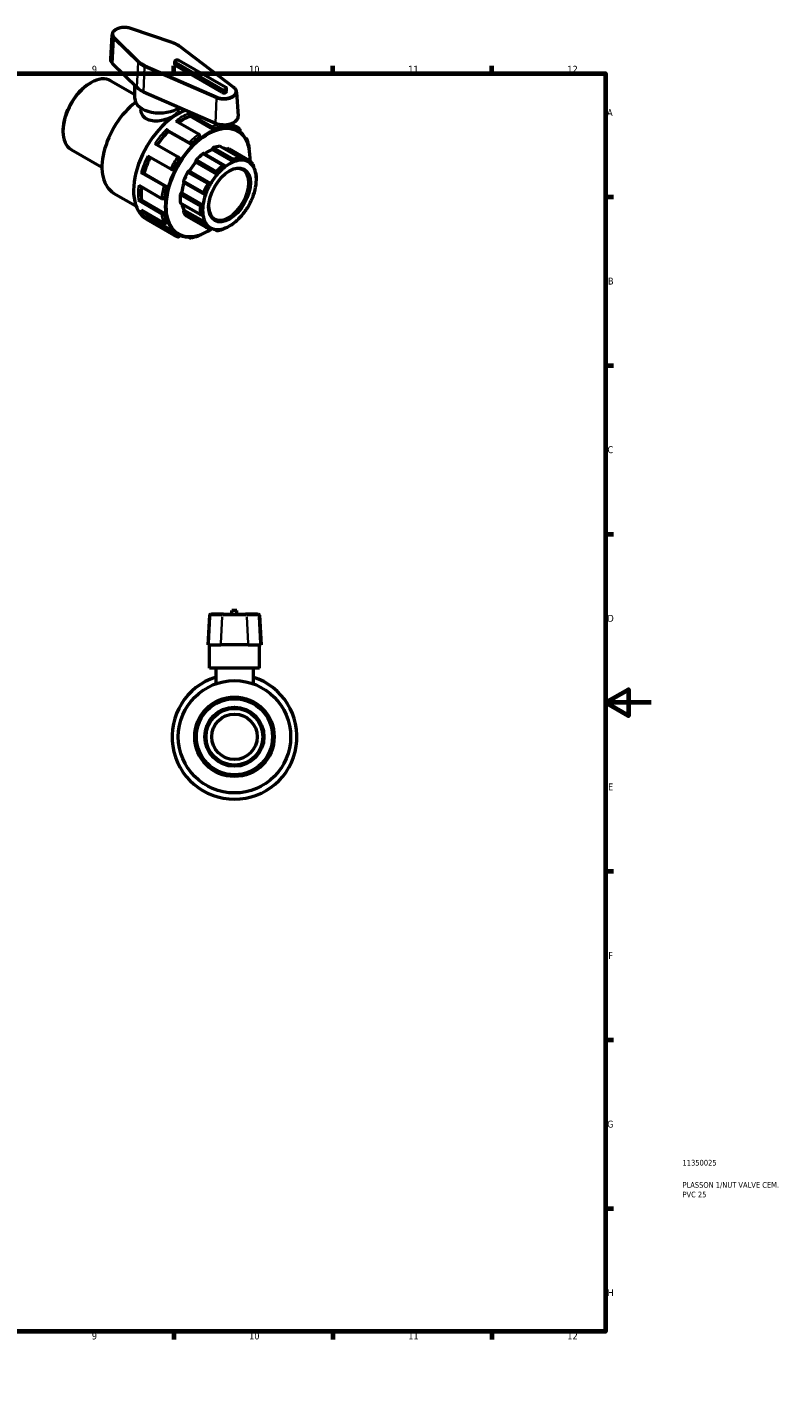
# Model space of a CAD drawing. Header units: millimetres. Extents: x 0 to 900, y -252 to 607.
# Tile 4 of 4: x 566 to 900, y 0 to 595. Entities that reach past the tile are written whole.
import ezdxf

# ---------------------------------------------------------------- set-up
doc = ezdxf.new("R2010")
doc.units = ezdxf.units.MM
for name, color, linetype, lineweight in [('Border (ANSI)', 7, 'Continuous', 70), ('Title (ISO)', 7, 'Continuous', 50), ('Visible (ANSI)', 7, 'Continuous', 50), ('Visible Narrow (ANSI)', 7, 'Continuous', 35)]:
    doc.layers.add(name, color=color, linetype=linetype, lineweight=lineweight)
doc.styles.add('Note Text (ANSI)', font='tahoma.ttf')
doc.styles.add('Note Text (ISO)', font='tahoma.ttf')

# ---------------------------------------------------------------- blocks, each defined once
blk = doc.blocks.new('Borders Default Border')
at = {"layer": 'Border (ANSI)'}
for p, q in [((70.08, 574), (70.08, 577.45)), ((140.17, 574), (140.17, 577.45)), ((210.25, 574), (210.25, 577.45)), ((280.33, 574), (280.33, 577.45)), ((350.42, 574), (350.42, 577.45)), ((490.58, 574), (490.58, 577.45)), ((560.67, 574), (560.67, 577.45)), ((630.75, 574), (630.75, 577.45)), ((700.83, 574), (700.83, 577.45)), ((770.92, 574), (770.92, 577.45)), ((20, 519.75), (16.55, 519.75)), ((821, 519.75), (824.45, 519.75)), ((20, 445.5), (16.55, 445.5)), ((821, 445.5), (824.45, 445.5)), ((20, 371.25), (16.55, 371.25)), ((821, 371.25), (824.45, 371.25)), ((20, 222.75), (16.55, 222.75)), ((821, 222.75), (824.45, 222.75)), ((20, 148.5), (16.55, 148.5)), ((821, 148.5), (824.45, 148.5)), ((20, 74.25), (16.55, 74.25)), ((821, 74.25), (824.45, 74.25)), ((70.08, 20), (70.08, 16.55)), ((140.17, 20), (140.17, 16.55)), ((210.25, 20), (210.25, 16.55)), ((280.33, 20), (280.33, 16.55)), ((350.42, 20), (350.42, 16.55)), ((490.58, 20), (490.58, 16.55)), ((560.67, 20), (560.67, 16.55)), ((630.75, 20), (630.75, 16.55)), ((700.83, 20), (700.83, 16.55)), ((770.92, 20), (770.92, 16.55))]:
    blk.add_line(p, q, dxfattribs=at)
at = {"layer": 'Border (ANSI)', "flags": 128}
for points in [[(420.5, 594), (420.5, 574), (414.73, 584), (426.27, 584), (420.5, 574)], [(20, 20), (20, 574), (821, 574), (821, 20), (20, 20)], [(0, 297), (20, 297), (10, 302.77), (10, 291.23), (20, 297)], [(841, 297), (821, 297), (831, 302.77), (831, 291.23), (821, 297)], [(420.5, 0), (420.5, 20), (414.73, 10), (426.27, 10), (420.5, 20)]]:
    blk.add_lwpolyline(points, dxfattribs=at)
at = {"layer": 'Border (ANSI)', "attachment_point": 7, "style": 'Note Text (ANSI)'}
for s, insert, char_height in [('1', (34.35, 574.4), 3.05), ('2', (104.2, 574.4), 3.05), ('3', (174.26, 574.34), 3.05), ('4', (244.23, 574.4), 3.05), ('5', (314.48, 574.34), 3.05), ('6', (384.49, 574.34), 3.05), ('7', (454.6, 574.4), 3.05), ('8', (524.63, 574.33), 3.05), ('9', (594.7, 574.34), 3.05), ('10', (663.96, 574.34), 3.048), ('11', (734.04, 574.4), 3.048), ('12', (804.13, 574.4), 3.048), ('A', (16.78, 555.35), 3.05), ('A', (821.63, 555.35), 3.05), ('B', (17.15, 481.1), 3.05), ('B', (821.99, 481.1), 3.05), ('C', (16.95, 406.8), 3.05), ('C', (821.8, 406.8), 3.05), ('D', (16.96, 332.6), 3.05), ('D', (821.81, 332.6), 3.05), ('E', (17.21, 258.35), 3.05), ('E', (822.05, 258.35), 3.05), ('F', (17.29, 184.1), 3.05), ('F', (822.14, 184.1), 3.05), ('G', (16.81, 109.79), 3.05), ('G', (821.66, 109.79), 3.05), ('H', (16.97, 35.6), 3.05), ('H', (821.81, 35.6), 3.05), ('1', (34.35, 16.55), 3.05), ('2', (104.2, 16.55), 3.05), ('3', (174.26, 16.49), 3.05), ('4', (244.23, 16.55), 3.05), ('5', (314.48, 16.49), 3.05), ('6', (384.49, 16.49), 3.05), ('7', (454.6, 16.55), 3.05), ('8', (524.63, 16.48), 3.05), ('9', (594.7, 16.49), 3.05), ('10', (663.96, 16.49), 3.048), ('11', (734.04, 16.55), 3.048), ('12', (804.13, 16.55), 3.048)]:
    blk.add_mtext(s, dxfattribs=dict(at, insert=insert, char_height=char_height))
blk = doc.blocks.new('Title Blocks ISO')
at = {"layer": 'Title (ISO)', "color": 232, "true_color": 0xca0064, "style": 'Note Text (ISO)'}
for tag, p in [('PART_NUMBER_001', (33.84, 73.13)), ('DESCRIPTION_001', (33.84, 63.34)), ('DESCRIPTION_002', (33.84, 59.12))]:
    blk.add_attdef(tag, p, '', height=2.5, dxfattribs=at)

msp = doc.modelspace()

# ---------------------------------------------------------------- linework, layer by layer
at = {"layer": 'Visible (ANSI)'}
for p, q in [((603.574, 591.102), (602.892, 580.467)), ((630.076, 587.744), (611.803, 593.932)), ((657.246, 567.862), (633.277, 586.101)), ((603.744, 578.523), (614.488, 568.001)), ((631.188, 578.016), (631.188, 579.341)), ((631.51, 578.893), (652.158, 567.003)), ((652.158, 565.678), (631.51, 577.568)), ((653.713, 567.898), (633.066, 579.789)), ((603.085, 570.88), (613.581, 564.836)), ((593.776, 569.688), (594.304, 569.994)), ((613.581, 563.038), (613.581, 568.89)), ((617.516, 566.042), (649.19, 552.239)), ((654.036, 566.126), (654.036, 567.45)), ((658.457, 565.856), (659.139, 555.221)), ((616.331, 558.848), (616.331, 557.971)), ((641.71, 547.312), (631.634, 553.114)), ((632.831, 558.848), (632.831, 557.971)), ((637.468, 556.473), (647.544, 550.671)), ((637.998, 555.548), (637.998, 555.258)), ((648.074, 549.456), (637.998, 555.258)), ((581.977, 549.2), (581.977, 548.589)), ((627.464, 549.421), (637.54, 543.618)), ((628.263, 548.733), (628.388, 548.554)), ((638.464, 542.752), (628.388, 548.554)), ((648.074, 549.745), (648.074, 549.456)), ((651.851, 550.46), (651.976, 550.783)), ((656.903, 549.997), (654.148, 551.583)), ((655.749, 551.903), (656.766, 551.317)), ((655.964, 551.969), (658.35, 550.594)), ((657.028, 550.32), (656.903, 549.997)), ((658.332, 549.335), (658.756, 549.091)), ((659.717, 548.455), (659.884, 548.663)), ((632.488, 537.337), (622.412, 543.139)), ((638.339, 542.93), (638.464, 542.752)), ((642.241, 546.096), (642.241, 546.386)), ((660.192, 536.824), (651.287, 541.952)), ((662.2, 545.693), (662.735, 545.384)), ((585.619, 540.549), (599.16, 532.751)), ((619.36, 537.852), (629.436, 532.05)), ((633.412, 536.47), (633.287, 536.649)), ((653.12, 533.536), (644.019, 538.776)), ((657.108, 535.153), (647.703, 540.568)), ((663.654, 535.135), (654.249, 540.551)), ((654.993, 540.973), (663.867, 535.863)), ((626.519, 524.529), (616.443, 530.331)), ((617.655, 529.963), (617.438, 529.983)), ((627.731, 524.161), (617.655, 529.963)), ((630.431, 531.702), (630.648, 531.682)), ((647.026, 525.56), (637.621, 530.975)), ((649.886, 529.609), (640.482, 535.025)), ((666.958, 529.946), (667.053, 529.892)), ((615.325, 524.867), (625.402, 519.064)), ((627.731, 524.161), (627.514, 524.181)), ((635.217, 526.073), (644.467, 520.747)), ((667.184, 527.415), (667.184, 528.025)), ((604.31, 521.42), (614.144, 515.757)), ((625.402, 512.32), (615.325, 518.122)), ((616.643, 518.27), (616.392, 518.126)), ((626.719, 512.467), (616.643, 518.27)), ((626.469, 519.068), (626.719, 519.212)), ((643.655, 516.106), (634.251, 521.522)), ((616.443, 513.944), (626.519, 508.142)), ((626.719, 512.467), (626.469, 512.323)), ((633.801, 516.955), (642.785, 511.781)), ((644.748, 508.366), (635.343, 513.782)), ((618.777, 509.915), (630.904, 502.932)), ((629.436, 503.98), (619.36, 509.783)), ((620.571, 510.325), (620.355, 510.055)), ((630.648, 504.522), (620.571, 510.325)), ((627.514, 508.414), (627.731, 508.684)), ((636.878, 511.046), (645.752, 505.936)), ((649.488, 504.939), (648.597, 505.453)), ((630.648, 504.522), (630.431, 504.253)), ((631.983, 503.58), (632.407, 503.336)), ((633.287, 502.595), (633.385, 502.848)), ((637.54, 501.746), (636.985, 502.066)), ((646.492, 335.484), (645.809, 322.457)), ((646.991, 335.957), (647.328, 335.957)), ((652.652, 335.957), (647.328, 335.957)), ((652.652, 335.957), (662.381, 335.957)), ((658.616, 337.577), (656.416, 337.577)), ((656.416, 335.957), (656.416, 337.577)), ((658.616, 335.957), (658.616, 337.577)), ((667.705, 335.957), (662.381, 335.957)), ((667.705, 335.957), (668.042, 335.957)), ((668.541, 335.484), (669.224, 322.457)), ((646.184, 322.457), (645.809, 322.457)), ((646.184, 322.457), (651.508, 322.457)), ((646.516, 312.207), (646.516, 322.457)), ((663.525, 322.457), (651.508, 322.457)), ((663.525, 322.457), (668.849, 322.457)), ((668.516, 312.207), (668.516, 322.457)), ((669.224, 322.457), (668.849, 322.457)), ((668.516, 312.207), (646.516, 312.207)), ((649.266, 312.207), (649.266, 305.292)), ((665.766, 312.207), (665.766, 305.292))]:
    msp.add_line(p, q, dxfattribs=at)
for radius in [24.75, 17.5, 16.75, 13, 12.5, 10]:
    msp.add_circle((657.516, 281.957), radius, dxfattribs=at)
for centre, radius, start, end in [((646.991, 335.457), 0.5, 90, 177), ((668.042, 335.457), 0.5, 3, 90), ((657.516, 281.957), 27.5, 107.457603, 72.542397)]:
    msp.add_arc(centre, radius, start, end, dxfattribs=at)
for centre, major_axis, ratio, start_param, end_param in [((609.095, 580.335), (-6.208, 0), 0.5758617, 6.2462621, 6.814724), ((632.288, 579.341), (-1.1, 0), 0.5758617, 3.9269908, 7.0685835), ((632.288, 578.016), (-1.1, 0), 0.5758617, 0, 0.7853982), ((594.352, 555.715), (-8.733, -15.165), 0.5780931, 3.1415927, 6.2831853), ((593.821, 556.02), (-8.359, -14.515), 0.5780931, 3.9289245, 5.4958534), ((624.581, 571.418), (11.708, 0), 0.5758617, 3.6731314, 4.0645816), ((652.936, 567.45), (1.1, 0), 0.5758617, 3.9269908, 7.0685835), ((652.936, 566.126), (1.1, 0), 0.5758617, 3.9269908, 6.2831853), ((616.661, 542.868), (-12.351, -21.448), 0.5780931, 4.0782973, 6.2831853), ((624.581, 563.038), (-11, 0), 0.5758617, 0, 2.4843557), ((632.5, 533.746), (-13.723, -23.831), 0.5780931, 3.7369059, 6.2831853), ((635.081, 532.26), (-13.174, -22.878), 0.5780931, 3.7681642, 4.0444474), ((652.936, 555.089), (6.208, 0), 0.5758617, 4.0645816, 6.3201086), ((635.081, 532.26), (-13.174, -22.878), 0.5780931, 4.291763, 4.5944874), ((645.157, 526.458), (-13.174, -22.878), 0.5780931, 3.5583512, 3.7681642), ((645.157, 526.458), (13.174, 22.878), 0.5780931, 0, 0.1029728), ((645.157, 526.458), (-13.174, -22.878), 0.5780931, 4.08195, 4.291763), ((648.225, 540.764), (0.374, 0.65), 0.5780931, 0.5888711, 2.1820573), ((645.935, 526.01), (8.733, 15.165), 0.5780931, 0.3497393, 0.5888711), ((650.913, 541.302), (0.374, 0.65), 0.5780931, 0, 0.3497393), ((645.935, 526.01), (8.359, 14.515), 0.5780931, 0.0053324, 0.1777829), ((654.618, 540.323), (0.374, 0.65), 0.5780931, 0, 1.5537388), ((635.081, 532.26), (-13.174, -22.878), 0.5780931, 4.8262598, 5.1291475), ((645.157, 526.458), (-13.174, -22.878), 0.5780931, 4.6055488, 4.8153618), ((640.958, 535.569), (-0.374, -0.65), 0.5780931, 4.3587823, 5.9519685), ((645.935, 526.01), (-8.733, -15.165), 0.5780931, 4.1196505, 4.3587823), ((643.645, 538.126), (0.374, 0.65), 0.5780931, 0, 0.9780578), ((645.935, 526.01), (-8.359, -14.515), 0.5780931, 3.7752436, 4.0646178), ((655.34, 520.594), (8.359, 14.515), 0.5780931, 0.6336509, 0.933278), ((655.34, 520.594), (8.359, 14.515), 0.5780931, 0.3049594, 0.6336509), ((654.809, 520.899), (8.733, 15.165), 0.5780931, 0.3497393, 0.5888711), ((655.34, 520.594), (8.359, 14.515), 0.5780931, 0.0053324, 0.3049594), ((655.34, 520.594), (8.359, 14.515), 0.5780931, 5.9598262, 6.2885177), ((654.809, 520.899), (8.733, 15.165), 0.5780931, 6.0046061, 6.2437379), ((645.935, 526.01), (-8.733, -15.165), 0.5780931, 4.747969, 4.9871008), ((637.252, 530.323), (0.374, 0.65), 0.5780931, 0.0131901, 1.6063764), ((645.935, 526.01), (-8.359, -14.515), 0.5780931, 4.4035621, 4.7031891), ((654.986, 520.798), (6.238, 10.832), 0.5780931, 2.3739895, 7.0507885), ((655.34, 520.594), (8.359, 14.515), 0.5780931, 1.2619695, 1.5615965), ((654.809, 520.899), (-8.733, -15.165), 0.5780931, 4.1196505, 4.3587823), ((655.34, 520.594), (8.359, 14.515), 0.5780931, 0.933278, 1.2619695), ((655.34, 520.594), (8.359, 14.515), 0.5780931, 5.6601992, 5.9598262), ((655.34, 520.594), (-8.359, -14.515), 0.5780931, 2.189915, 2.5186065), ((654.809, 520.899), (8.733, 15.165), 0.5780931, 5.4958534, 5.6154193), ((635.081, 532.26), (-13.174, -22.878), 0.5780931, 5.3762057, 5.6527463), ((645.157, 526.458), (-13.174, -22.878), 0.5780931, 5.1291475, 5.3389606), ((645.935, 526.01), (-8.359, -14.515), 0.5780931, 5.0339476, 5.3315077), ((635.591, 526.723), (-0.374, -0.65), 0.5780931, 4.9871008, 6.2831853), ((654.809, 520.899), (-8.733, -15.165), 0.5780931, 4.747969, 4.9871008), ((655.34, 520.594), (8.359, 14.515), 0.5780931, 1.5615965, 1.890288), ((655.34, 520.594), (-8.359, -14.515), 0.5780931, 1.890288, 2.189915), ((645.935, 526.01), (-8.733, -15.165), 0.5780931, 5.3762875, 5.6154193), ((634.176, 520.871), (0.374, 0.65), 0.5780931, 0.6415086, 2.2346949), ((655.34, 520.594), (8.359, 14.515), 0.5780931, 1.890288, 2.189915), ((655.34, 520.594), (-8.359, -14.515), 0.5780931, 1.5615965, 1.890288), ((635.081, 532.26), (-13.174, -22.878), 0.5780931, 5.9771626, 6.1763451), ((645.157, 526.458), (-13.174, -22.878), 0.5780931, 5.6527463, 5.8625593), ((634.176, 517.605), (-0.374, -0.65), 0.5780931, 5.6154193, 6.2831853), ((645.935, 526.01), (-8.359, -14.515), 0.5780931, 5.6914664, 5.9598262), ((635.591, 513.383), (-0.374, -0.65), 0.5780931, 4.4114198, 6.0046061), ((645.935, 526.01), (-8.733, -15.165), 0.5780931, 6.0046061, 6.2437379), ((654.809, 520.899), (-8.733, -15.165), 0.5780931, 5.3762875, 5.6154193), ((655.34, 520.594), (8.359, 14.515), 0.5780931, 2.189915, 2.5186065), ((655.34, 520.594), (-8.359, -14.515), 0.5780931, 5.6601992, 5.9598262), ((655.34, 520.594), (-8.359, -14.515), 0.5780931, 0.933278, 1.2619695), ((655.34, 520.594), (-8.359, -14.515), 0.5780931, 1.2619695, 1.5615965), ((637.252, 511.696), (-0.374, -0.65), 0.5780931, 6.2437379, 6.2831853), ((654.809, 520.899), (-8.733, -15.165), 0.5780931, 6.0046061, 6.2437379), ((655.34, 520.594), (-8.359, -14.515), 0.5780931, 5.9598262, 6.2885177), ((655.34, 520.594), (-8.359, -14.515), 0.5780931, 0.0053324, 0.3049594), ((654.809, 520.899), (-8.733, -15.165), 0.5780931, 0.3497393, 0.5888711), ((655.34, 520.594), (-8.359, -14.515), 0.5780931, 0.3049594, 0.6336509), ((655.34, 520.594), (-8.359, -14.515), 0.5780931, 0.6336509, 0.933278), ((645.157, 526.458), (-13.174, -22.878), 0.5780931, 6.1763451, 6.2831853)]:
    msp.add_ellipse(centre, major_axis=major_axis, ratio=ratio, start_param=start_param, end_param=end_param, dxfattribs=at)
msp.add_ellipse((655.34, 520.594), major_axis=(-6.487, -11.266), ratio=0.5780931, dxfattribs=at)
for points, knots in [([(611.803, 593.932), (611.283, 594.108), (610.718, 594.231), (609.556, 594.365), (608.961, 594.375), (607.794, 594.284), (607.222, 594.182), (606.155, 593.871), (605.659, 593.662), (604.795, 593.148), (604.426, 592.843), (603.88, 592.164), (603.694, 591.794), (603.594, 591.304), (603.58, 591.203), (603.574, 591.102)], [1.8246558, 1.8246558, 1.8246558, 1.8246558, 2.1593368, 2.1593368, 2.4916831, 2.4916831, 2.8238008, 2.8238008, 3.1579652, 3.1579652, 3.4930632, 3.4930632, 3.8094996, 3.8094996, 3.8900676, 3.8900676, 3.8900676, 3.8900676]), ([(633.277, 586.101), (633.1, 586.235), (632.916, 586.365), (632.531, 586.615), (632.331, 586.735), (631.915, 586.965), (631.701, 587.075), (631.258, 587.285), (631.03, 587.384), (630.561, 587.573), (630.321, 587.661), (630.076, 587.744)], [1.4332055, 1.4332055, 1.4332055, 1.4332055, 1.51149555, 1.51149555, 1.5897856, 1.5897856, 1.66807565, 1.66807565, 1.7463657, 1.7463657, 1.82465575, 1.82465575, 1.82465575, 1.82465575]), ([(658.457, 565.856), (658.447, 566.009), (658.421, 566.161), (658.338, 566.459), (658.281, 566.604), (658.14, 566.885), (658.056, 567.021), (657.863, 567.281), (657.754, 567.406), (657.516, 567.643), (657.385, 567.755), (657.246, 567.862)], [0.82232141, 0.82232141, 0.82232141, 0.82232141, 0.94449823, 0.94449823, 1.06667505, 1.06667505, 1.18885186, 1.18885186, 1.31102868, 1.31102868, 1.4332055, 1.4332055, 1.4332055, 1.4332055]), ([(632.831, 557.971), (632.831, 557.523), (632.626, 557.041), (631.788, 556.085), (631.153, 555.607), (629.676, 554.757), (628.743, 554.332), (626.71, 553.634), (625.61, 553.365), (623.551, 553.076), (622.451, 553.038), (620.418, 553.297), (619.486, 553.599), (618.008, 554.45), (617.373, 555.051), (616.535, 556.444), (616.331, 557.234), (616.331, 557.971)], [0.626898, 0.626898, 0.626898, 0.626898, 0.9402016, 0.9402016, 1.2535052, 1.2535052, 1.5668089, 1.5668089, 1.8801125, 1.8801125, 2.1935615, 2.1935615, 2.5070105, 2.5070105, 2.8204595, 2.8204595, 3.1339085, 3.1339085, 3.1339085, 3.1339085]), ([(637.468, 556.473), (637.533, 556.436), (637.61, 556.374), (637.73, 556.246), (637.796, 556.158), (637.888, 555.996), (637.932, 555.895), (637.983, 555.724), (637.998, 555.625), (637.998, 555.548)], [0, 0, 0, 0, 0.02766543, 0.02766543, 0.05549247, 0.05549247, 0.08352185, 0.08352185, 0.11172954, 0.11172954, 0.11172954, 0.11172954]), ([(627.464, 549.421), (627.529, 549.383), (627.614, 549.328), (627.76, 549.223), (627.847, 549.154), (627.986, 549.034), (628.063, 548.962), (628.175, 548.845), (628.229, 548.78), (628.263, 548.733)], [0, 0, 0, 0, 0.02766543, 0.02766543, 0.05549247, 0.05549247, 0.08352185, 0.08352185, 0.11172954, 0.11172954, 0.11172954, 0.11172954]), ([(642.241, 546.386), (642.241, 546.463), (642.225, 546.562), (642.175, 546.733), (642.131, 546.834), (642.038, 546.996), (641.973, 547.084), (641.852, 547.212), (641.775, 547.274), (641.71, 547.312)], [-0.11172954, -0.11172954, -0.11172954, -0.11172954, -0.08352185, -0.08352185, -0.05549247, -0.05549247, -0.02766543, -0.02766543, 0, 0, 0, 0]), ([(647.544, 550.671), (647.609, 550.633), (647.686, 550.571), (647.807, 550.444), (647.872, 550.355), (647.965, 550.194), (648.008, 550.092), (648.059, 549.921), (648.074, 549.822), (648.074, 549.745)], [0, 0, 0, 0, 0.02766543, 0.02766543, 0.05549247, 0.05549247, 0.08352185, 0.08352185, 0.11172954, 0.11172954, 0.11172954, 0.11172954]), ([(651.976, 550.783), (652.009, 550.869), (652.033, 550.979), (652.044, 551.166), (652.033, 551.276), (651.992, 551.43), (651.962, 551.502), (651.928, 551.562)], [-0.11172954, -0.11172954, -0.11172954, -0.11172954, -0.083521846, -0.083521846, -0.055492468, -0.055492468, -0.034038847, -0.034038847, -0.034038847, -0.034038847]), ([(656.766, 551.317), (656.831, 551.28), (656.9, 551.216), (656.996, 551.081), (657.039, 550.987), (657.085, 550.813), (657.096, 550.703), (657.085, 550.516), (657.061, 550.406), (657.028, 550.32)], [0, 0, 0, 0, 0.02766543, 0.02766543, 0.05549247, 0.05549247, 0.08352185, 0.08352185, 0.11172954, 0.11172954, 0.11172954, 0.11172954]), ([(659.896, 549.491), (659.8, 549.574), (659.702, 549.656), (659.504, 549.816), (659.404, 549.894), (659.2, 550.045), (659.097, 550.119), (658.888, 550.262), (658.782, 550.331), (658.568, 550.466), (658.46, 550.531), (658.35, 550.594)], [5.38660758, 5.38660758, 5.38660758, 5.38660758, 5.40923023, 5.40923023, 5.43185289, 5.43185289, 5.45447554, 5.45447554, 5.4770982, 5.4770982, 5.49972085, 5.49972085, 5.49972085, 5.49972085]), ([(664.364, 535.493), (664.46, 537.448), (664.337, 539.299), (663.58, 543.033), (662.839, 544.837), (660.965, 547.465), (659.938, 548.411), (658.756, 549.091)], [4.65451, 4.65451, 4.65451, 4.65451, 4.91925958, 4.91925958, 5.24148288, 5.24148288, 5.49972085, 5.49972085, 5.49972085, 5.49972085]), ([(659.884, 548.663), (659.942, 548.734), (659.994, 548.827), (660.05, 548.988), (660.063, 549.085), (660.051, 549.239), (660.024, 549.324), (659.963, 549.422), (659.931, 549.459), (659.895, 549.49)], [-0.11172954, -0.11172954, -0.11172954, -0.11172954, -0.08352185, -0.08352185, -0.05549247, -0.05549247, -0.02766543, -0.02766543, -0.01124603, -0.01124603, -0.01124603, -0.01124603]), ([(637.54, 543.618), (637.606, 543.581), (637.69, 543.526), (637.836, 543.42), (637.923, 543.351), (638.063, 543.231), (638.139, 543.159), (638.251, 543.042), (638.306, 542.978), (638.339, 542.93)], [0, 0, 0, 0, 0.02766543, 0.02766543, 0.05549247, 0.05549247, 0.08352185, 0.08352185, 0.11172954, 0.11172954, 0.11172954, 0.11172954]), ([(662.735, 545.384), (662.8, 545.347), (662.864, 545.286), (662.941, 545.162), (662.968, 545.077), (662.98, 544.923), (662.967, 544.827), (662.916, 544.68), (662.876, 544.604), (662.83, 544.54)], [0, 0, 0, 0, 0.02766543, 0.02766543, 0.05549247, 0.05549247, 0.08352185, 0.08352185, 0.10690977, 0.10690977, 0.10690977, 0.10690977]), ([(664.068, 540.938), (664.024, 541.244), (663.974, 541.545), (663.861, 542.137), (663.799, 542.429), (663.66, 543.003), (663.585, 543.285), (663.421, 543.838), (663.333, 544.11), (663.144, 544.642), (663.044, 544.903), (662.937, 545.158)], [4.8639301, 4.8639301, 4.8639301, 4.8639301, 4.90811933, 4.90811933, 4.95230857, 4.95230857, 4.9964978, 4.9964978, 5.04068703, 5.04068703, 5.08487627, 5.08487627, 5.08487627, 5.08487627]), ([(633.287, 536.649), (633.254, 536.696), (633.199, 536.761), (633.087, 536.877), (633.011, 536.95), (632.871, 537.07), (632.784, 537.139), (632.638, 537.244), (632.554, 537.299), (632.488, 537.337)], [-0.11172954, -0.11172954, -0.11172954, -0.11172954, -0.08352185, -0.08352185, -0.05549247, -0.05549247, -0.02766543, -0.02766543, 0, 0, 0, 0]), ([(657.108, 535.153), (657.057, 535.264), (657.013, 535.387), (656.956, 535.642), (656.944, 535.773), (656.959, 535.983), (656.982, 536.08), (657.046, 536.194), (657.071, 536.228), (657.131, 536.281), (657.165, 536.302), (657.202, 536.314)], [0.26967106, 0.26967106, 0.26967106, 0.26967106, 0.30611964, 0.30611964, 0.34493214, 0.34493214, 0.37683144, 0.37683144, 0.39278109, 0.39278109, 0.40873074, 0.40873074, 0.40873074, 0.40873074]), ([(660.01, 536.876), (660.044, 536.878), (660.08, 536.872), (660.156, 536.845), (660.194, 536.825), (660.309, 536.746), (660.384, 536.669), (660.523, 536.49), (660.595, 536.371), (660.712, 536.128), (660.759, 536.005), (660.793, 535.89)], [0.1414236, 0.1414236, 0.1414236, 0.1414236, 0.15737325, 0.15737325, 0.1733229, 0.1733229, 0.2052222, 0.2052222, 0.2440347, 0.2440347, 0.28048328, 0.28048328, 0.28048328, 0.28048328]), ([(663.654, 535.135), (663.636, 535.245), (663.626, 535.358), (663.625, 535.571), (663.636, 535.668), (663.677, 535.799), (663.706, 535.848), (663.763, 535.882), (663.785, 535.887), (663.831, 535.881), (663.856, 535.871), (663.881, 535.854)], [0.26967106, 0.26967106, 0.26967106, 0.26967106, 0.30611964, 0.30611964, 0.34493214, 0.34493214, 0.37683144, 0.37683144, 0.39278109, 0.39278109, 0.40873074, 0.40873074, 0.40873074, 0.40873074]), ([(664.036, 540.774), (664.058, 540.815), (664.07, 540.861), (664.07, 540.913), (664.069, 540.926), (664.067, 540.938)], [-0.076527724, -0.076527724, -0.076527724, -0.076527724, -0.055492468, -0.055492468, -0.049258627, -0.049258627, -0.049258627, -0.049258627]), ([(617.438, 529.983), (617.38, 529.989), (617.297, 530.004), (617.14, 530.043), (617.039, 530.073), (616.866, 530.134), (616.762, 530.175), (616.598, 530.248), (616.508, 530.294), (616.443, 530.331)], [0.33525416, 0.33525416, 0.33525416, 0.33525416, 0.36346186, 0.36346186, 0.39149123, 0.39149123, 0.41931827, 0.41931827, 0.4469837, 0.4469837, 0.4469837, 0.4469837]), ([(629.436, 532.05), (629.501, 532.012), (629.591, 531.967), (629.755, 531.893), (629.859, 531.852), (630.032, 531.791), (630.133, 531.761), (630.29, 531.722), (630.373, 531.707), (630.431, 531.702)], [0, 0, 0, 0, 0.02766543, 0.02766543, 0.05549247, 0.05549247, 0.08352185, 0.08352185, 0.11172954, 0.11172954, 0.11172954, 0.11172954]), ([(649.886, 529.609), (649.798, 529.693), (649.713, 529.794), (649.571, 530.022), (649.516, 530.151), (649.465, 530.381), (649.457, 530.496), (649.485, 530.658), (649.501, 530.71), (649.546, 530.805), (649.575, 530.849), (649.609, 530.887)], [0.26967106, 0.26967106, 0.26967106, 0.26967106, 0.30611964, 0.30611964, 0.34493214, 0.34493214, 0.37683144, 0.37683144, 0.39278109, 0.39278109, 0.40873074, 0.40873074, 0.40873074, 0.40873074]), ([(652.417, 533.559), (652.453, 533.588), (652.495, 533.612), (652.586, 533.645), (652.634, 533.654), (652.784, 533.662), (652.889, 533.639), (653.096, 533.558), (653.211, 533.486), (653.412, 533.314), (653.5, 533.216), (653.572, 533.117)], [0.1414236, 0.1414236, 0.1414236, 0.1414236, 0.15737325, 0.15737325, 0.1733229, 0.1733229, 0.2052222, 0.2052222, 0.2440347, 0.2440347, 0.28048328, 0.28048328, 0.28048328, 0.28048328]), ([(665.617, 534.092), (665.635, 534.064), (665.654, 534.03), (665.691, 533.951), (665.709, 533.906), (665.762, 533.761), (665.793, 533.65), (665.848, 533.421), (665.874, 533.286), (665.912, 533.037), (665.925, 532.921), (665.932, 532.822)], [0.1414236, 0.1414236, 0.1414236, 0.1414236, 0.15737325, 0.15737325, 0.1733229, 0.1733229, 0.2052222, 0.2052222, 0.2440347, 0.2440347, 0.28048328, 0.28048328, 0.28048328, 0.28048328]), ([(667.024, 529.563), (667.024, 529.643), (667.025, 529.718), (667.032, 529.835), (667.037, 529.875), (667.051, 529.898), (667.059, 529.891), (667.072, 529.84), (667.077, 529.817), (667.086, 529.757), (667.091, 529.722), (667.095, 529.681)], [0.26967106, 0.26967106, 0.26967106, 0.26967106, 0.30611964, 0.30611964, 0.34493214, 0.34493214, 0.37683144, 0.37683144, 0.39278109, 0.39278109, 0.40873074, 0.40873074, 0.40873074, 0.40873074]), ([(627.514, 524.181), (627.456, 524.186), (627.373, 524.201), (627.217, 524.24), (627.116, 524.27), (626.942, 524.331), (626.839, 524.372), (626.674, 524.446), (626.584, 524.491), (626.519, 524.529)], [-0.11172954, -0.11172954, -0.11172954, -0.11172954, -0.08352185, -0.08352185, -0.05549247, -0.05549247, -0.02766543, -0.02766543, 0, 0, 0, 0]), ([(645.737, 525.405), (645.763, 525.452), (645.796, 525.495), (645.872, 525.572), (645.917, 525.605), (646.06, 525.687), (646.171, 525.718), (646.403, 525.744), (646.541, 525.733), (646.8, 525.669), (646.92, 525.619), (647.026, 525.56)], [0.1414236, 0.1414236, 0.1414236, 0.1414236, 0.15737325, 0.15737325, 0.1733229, 0.1733229, 0.2052222, 0.2052222, 0.2440347, 0.2440347, 0.28048328, 0.28048328, 0.28048328, 0.28048328]), ([(616.392, 518.126), (616.326, 518.087), (616.232, 518.051), (616.059, 518.01), (615.949, 517.997), (615.763, 517.996), (615.654, 518.009), (615.483, 518.049), (615.391, 518.084), (615.325, 518.122)], [0.33525416, 0.33525416, 0.33525416, 0.33525416, 0.36346186, 0.36346186, 0.39149123, 0.39149123, 0.41931827, 0.41931827, 0.4469837, 0.4469837, 0.4469837, 0.4469837]), ([(625.402, 519.064), (625.467, 519.027), (625.559, 518.991), (625.73, 518.951), (625.839, 518.939), (626.025, 518.939), (626.135, 518.952), (626.308, 518.993), (626.402, 519.03), (626.469, 519.068)], [0, 0, 0, 0, 0.02766543, 0.02766543, 0.05549247, 0.05549247, 0.08352185, 0.08352185, 0.11172954, 0.11172954, 0.11172954, 0.11172954]), ([(644.748, 520.623), (644.632, 520.66), (644.513, 520.714), (644.292, 520.858), (644.191, 520.949), (644.055, 521.132), (644.004, 521.231), (643.971, 521.387), (643.966, 521.44), (643.973, 521.545), (643.984, 521.596), (644.002, 521.645)], [0.26967106, 0.26967106, 0.26967106, 0.26967106, 0.30611964, 0.30611964, 0.34493214, 0.34493214, 0.37683144, 0.37683144, 0.39278109, 0.39278109, 0.40873074, 0.40873074, 0.40873074, 0.40873074]), ([(626.469, 512.323), (626.402, 512.285), (626.308, 512.249), (626.135, 512.207), (626.025, 512.194), (625.839, 512.194), (625.73, 512.206), (625.559, 512.247), (625.467, 512.282), (625.402, 512.32)], [-0.11172954, -0.11172954, -0.11172954, -0.11172954, -0.08352185, -0.08352185, -0.05549247, -0.05549247, -0.02766543, -0.02766543, 0, 0, 0, 0]), ([(642.523, 515.531), (642.528, 515.577), (642.54, 515.622), (642.58, 515.71), (642.607, 515.752), (642.707, 515.867), (642.797, 515.931), (643.002, 516.034), (643.135, 516.074), (643.401, 516.114), (643.533, 516.116), (643.655, 516.106)], [0.1414236, 0.1414236, 0.1414236, 0.1414236, 0.15737325, 0.15737325, 0.1733229, 0.1733229, 0.2052222, 0.2052222, 0.2440347, 0.2440347, 0.28048328, 0.28048328, 0.28048328, 0.28048328]), ([(643.655, 511.625), (643.533, 511.615), (643.401, 511.617), (643.135, 511.649), (643.002, 511.682), (642.797, 511.769), (642.707, 511.823), (642.607, 511.924), (642.58, 511.96), (642.54, 512.037), (642.528, 512.077), (642.523, 512.118)], [0.26967106, 0.26967106, 0.26967106, 0.26967106, 0.30611964, 0.30611964, 0.34493214, 0.34493214, 0.37683144, 0.37683144, 0.39278109, 0.39278109, 0.40873074, 0.40873074, 0.40873074, 0.40873074]), ([(620.355, 510.055), (620.297, 509.984), (620.214, 509.908), (620.057, 509.805), (619.956, 509.759), (619.782, 509.712), (619.679, 509.702), (619.515, 509.718), (619.425, 509.745), (619.36, 509.783)], [0.33525416, 0.33525416, 0.33525416, 0.33525416, 0.36346186, 0.36346186, 0.39149123, 0.39149123, 0.41931827, 0.41931827, 0.4469837, 0.4469837, 0.4469837, 0.4469837]), ([(626.519, 508.142), (626.584, 508.104), (626.674, 508.077), (626.839, 508.061), (626.942, 508.071), (627.116, 508.118), (627.217, 508.164), (627.373, 508.267), (627.456, 508.343), (627.514, 508.414)], [0, 0, 0, 0, 0.02766543, 0.02766543, 0.05549247, 0.05549247, 0.08352185, 0.08352185, 0.11172954, 0.11172954, 0.11172954, 0.11172954]), ([(632.407, 503.336), (633.818, 502.523), (635.447, 502.093), (638.99, 502.026), (640.911, 502.408), (644.453, 503.791), (646.061, 504.661), (647.645, 505.752)], [2.3581282, 2.3581282, 2.3581282, 2.3581282, 2.66660289, 2.66660289, 2.98280323, 2.98280323, 3.2389455, 3.2389455, 3.2389455, 3.2389455]), ([(644.002, 507.707), (643.984, 507.735), (643.973, 507.764), (643.966, 507.826), (643.971, 507.858), (644.004, 507.954), (644.055, 508.017), (644.191, 508.136), (644.292, 508.197), (644.513, 508.298), (644.632, 508.337), (644.748, 508.366)], [0.1414236, 0.1414236, 0.1414236, 0.1414236, 0.15737325, 0.15737325, 0.1733229, 0.1733229, 0.2052222, 0.2052222, 0.2440347, 0.2440347, 0.28048328, 0.28048328, 0.28048328, 0.28048328]), ([(647.026, 506.053), (646.92, 506.014), (646.8, 505.976), (646.541, 505.913), (646.403, 505.889), (646.171, 505.868), (646.06, 505.866), (645.917, 505.882), (645.872, 505.89), (645.796, 505.913), (645.763, 505.928), (645.737, 505.945)], [0.26967106, 0.26967106, 0.26967106, 0.26967106, 0.30611964, 0.30611964, 0.34493214, 0.34493214, 0.37683144, 0.37683144, 0.39278109, 0.39278109, 0.40873074, 0.40873074, 0.40873074, 0.40873074]), ([(653.572, 506.036), (653.5, 505.995), (653.412, 505.947), (653.211, 505.841), (653.096, 505.783), (652.889, 505.683), (652.784, 505.635), (652.634, 505.57), (652.586, 505.549), (652.495, 505.513), (652.453, 505.497), (652.417, 505.484)], [0.26967106, 0.26967106, 0.26967106, 0.26967106, 0.30611964, 0.30611964, 0.34493214, 0.34493214, 0.37683144, 0.37683144, 0.39278109, 0.39278109, 0.40873074, 0.40873074, 0.40873074, 0.40873074]), ([(630.431, 504.253), (630.373, 504.181), (630.29, 504.106), (630.133, 504.003), (630.032, 503.957), (629.859, 503.91), (629.755, 503.9), (629.591, 503.915), (629.501, 503.943), (629.436, 503.98)], [-0.11172954, -0.11172954, -0.11172954, -0.11172954, -0.08352185, -0.08352185, -0.05549247, -0.05549247, -0.02766543, -0.02766543, 0, 0, 0, 0]), ([(630.904, 502.932), (631.009, 502.871), (631.116, 502.812), (631.333, 502.698), (631.442, 502.644), (631.662, 502.538), (631.774, 502.487), (631.998, 502.389), (632.112, 502.343), (632.34, 502.254), (632.456, 502.211), (632.572, 502.17)], [2.3581282, 2.3581282, 2.3581282, 2.3581282, 2.37997805, 2.37997805, 2.4018279, 2.4018279, 2.42367775, 2.42367775, 2.44552759, 2.44552759, 2.46737744, 2.46737744, 2.46737744, 2.46737744]), ([(632.572, 502.171), (632.618, 502.156), (632.667, 502.146), (632.784, 502.142), (632.871, 502.161), (633.011, 502.228), (633.087, 502.288), (633.199, 502.417), (633.254, 502.51), (633.287, 502.595)], [0.01088111, 0.01088111, 0.01088111, 0.01088111, 0.02766543, 0.02766543, 0.05549247, 0.05549247, 0.08352185, 0.08352185, 0.11172954, 0.11172954, 0.11172954, 0.11172954]), ([(638.322, 502.092), (638.289, 502.018), (638.242, 501.944), (638.139, 501.825), (638.063, 501.765), (637.923, 501.698), (637.836, 501.679), (637.69, 501.684), (637.606, 501.708), (637.54, 501.746)], [-0.10732891, -0.10732891, -0.10732891, -0.10732891, -0.08352185, -0.08352185, -0.05549247, -0.05549247, -0.02766543, -0.02766543, 0, 0, 0, 0]), ([(637.835, 501.685), (638.109, 501.719), (638.385, 501.761), (638.94, 501.862), (639.219, 501.921), (639.779, 502.054), (640.061, 502.129), (640.626, 502.295), (640.91, 502.386), (641.479, 502.583), (641.764, 502.689), (642.05, 502.803)], [2.76909758, 2.76909758, 2.76909758, 2.76909758, 2.81328976, 2.81328976, 2.85748194, 2.85748194, 2.90167412, 2.90167412, 2.9458663, 2.9458663, 2.99005848, 2.99005848, 2.99005848, 2.99005848]), ([(642.05, 502.804), (642.062, 502.809), (642.074, 502.814), (642.121, 502.842), (642.155, 502.878), (642.181, 502.919)], [0.049075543, 0.049075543, 0.049075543, 0.049075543, 0.055492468, 0.055492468, 0.077361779, 0.077361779, 0.077361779, 0.077361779]), ([(649.609, 504.922), (649.575, 504.921), (649.546, 504.923), (649.501, 504.932), (649.485, 504.939), (649.457, 504.969), (649.465, 504.998), (649.516, 505.067), (649.571, 505.113), (649.713, 505.206), (649.798, 505.254), (649.886, 505.298)], [0.1414236, 0.1414236, 0.1414236, 0.1414236, 0.15737325, 0.15737325, 0.1733229, 0.1733229, 0.2052222, 0.2052222, 0.2440347, 0.2440347, 0.28048328, 0.28048328, 0.28048328, 0.28048328])]:
    msp.add_open_spline(points, degree=3, knots=knots, dxfattribs=at)
at = {"layer": 'Visible Narrow (ANSI)'}
for p, q in [((604.332, 589.372), (603.744, 578.523)), ((604.332, 589.372), (615.077, 578.849)), ((615.507, 579.382), (604.763, 589.905)), ((611.642, 593.867), (629.916, 587.68)), ((632.974, 586.112), (656.943, 567.872)), ((615.077, 578.849), (614.488, 568.001)), ((617.928, 577.005), (617.516, 566.042)), ((617.928, 577.005), (649.602, 563.202)), ((649.903, 563.818), (618.229, 577.621)), ((631.51, 577.568), (631.51, 578.893)), ((652.158, 565.678), (652.158, 567.003)), ((649.602, 563.202), (649.19, 552.239)), ((657.202, 536.314), (648.328, 541.425)), ((651.136, 541.987), (660.01, 536.876)), ((649.609, 530.887), (640.735, 535.997)), ((643.542, 538.669), (652.417, 533.559)), ((636.863, 530.516), (645.737, 525.405)), ((644.002, 521.645), (635.128, 526.755)), ((633.649, 520.641), (642.523, 515.531)), ((642.523, 512.118), (633.649, 517.228)), ((635.128, 512.818), (644.002, 507.707)), ((645.737, 505.945), (636.863, 511.055)), ((646.812, 334.832), (646.217, 323.109)), ((646.811, 335.484), (646.492, 335.484)), ((647.111, 335.484), (651.902, 335.484)), ((652.136, 334.832), (651.541, 323.109)), ((662.636, 335.484), (652.397, 335.484)), ((662.897, 334.832), (663.492, 323.109)), ((663.13, 335.484), (667.922, 335.484)), ((668.221, 334.832), (668.816, 323.109)), ((668.54, 335.484), (668.222, 335.484))]:
    msp.add_line(p, q, dxfattribs=at)
for centre, major_axis, ratio, start_param, end_param in [((609.095, 591.372), (-5.026, 0), 0.5758617, 4.1808502, 6.814724), ((609.095, 590.985), (-5.525, 0), 0.5758617, 6.2462621, 6.814724), ((604.763, 589.497), (0.35, 0.357), 0.7047486, 0.9470457, 2.4654822), ((611.642, 593.458), (0.16, 0.474), 0.4143822, 0, 0.685091), ((629.916, 587.271), (0.16, 0.474), 0.4143822, 0, 0.685091), ((624.581, 582.455), (10.526, 0), 0.5758617, 0.6478073, 1.0392576), ((632.974, 585.703), (0.303, 0.398), 0.6519193, 0, 0.862426), ((615.507, 578.974), (0.35, 0.357), 0.7047486, 0.9470457, 2.4654822), ((624.581, 582.067), (11.025, 0), 0.5758617, 3.6731314, 4.0645816), ((624.581, 582.455), (-10.526, 0), 0.5758617, 0.5315387, 0.922989), ((618.229, 577.213), (-0.2, -0.458), 0.4933402, 3.8651227, 5.3835591), ((652.936, 565.739), (5.525, 0), 0.5758617, 4.0645816, 6.3201086), ((652.936, 566.126), (5.026, 0), 0.5758617, 4.0645816, 6.9309926), ((656.943, 567.464), (0.303, 0.398), 0.6519193, 0, 0.862426), ((649.903, 563.41), (0.2, 0.458), 0.4933402, 0.72353, 2.2419665), ((645.582, 526.213), (13.174, 22.878), 0.5780931, 0, 3.1415927), ((634.551, 532.566), (-13.723, -23.831), 0.5780931, 3.7744888, 4.0756254), ((635.081, 532.26), (13.349, 23.181), 0.5780931, 0.6286411, 0.9131354), ((634.551, 532.566), (-13.723, -23.831), 0.5780931, 4.2980876, 4.5992242), ((635.081, 532.26), (13.349, 23.181), 0.5780931, 1.1522398, 1.4544445), ((645.935, 526.01), (-12.925, -22.445), 0.5780931, 2.3096035, 7.1522423), ((644.627, 526.763), (-13.723, -23.831), 0.5780931, 4.0756254, 4.2980876), ((644.627, 526.763), (-13.723, -23.831), 0.5780931, 3.5882864, 3.7744888), ((645.157, 526.458), (13.349, 23.181), 0.5780931, 0.4146891, 0.6286411), ((644.627, 526.763), (13.723, 23.831), 0.5780931, 0, 0.1092974), ((645.157, 526.458), (13.349, 23.181), 0.5780931, 6.1742756, 6.3882276), ((645.157, 526.458), (13.349, 23.181), 0.5780931, 0.9382878, 1.1522398), ((634.551, 532.566), (-13.723, -23.831), 0.5780931, 4.8216864, 5.1228229), ((635.081, 532.26), (13.349, 23.181), 0.5780931, 1.6831709, 1.9854854), ((644.627, 526.763), (-13.723, -23.831), 0.5780931, 4.5992242, 4.8216864), ((645.157, 526.458), (13.349, 23.181), 0.5780931, 1.4618866, 1.6758386), ((634.551, 532.566), (-13.723, -23.831), 0.5780931, 5.3452852, 5.6464217), ((635.081, 532.26), (13.349, 23.181), 0.5780931, 2.2244186, 2.5090842), ((644.627, 526.763), (-13.723, -23.831), 0.5780931, 5.1228229, 5.3452852), ((645.157, 526.458), (13.349, 23.181), 0.5780931, 1.9854854, 2.1994374), ((634.551, 532.566), (-13.723, -23.831), 0.5780931, 5.8688839, 6.1700205), ((635.081, 532.26), (-13.349, -23.181), 0.5780931, 5.9381489, 6.1742756), ((644.627, 526.763), (-13.723, -23.831), 0.5780931, 5.6464217, 5.8688839), ((645.157, 526.458), (13.349, 23.181), 0.5780931, 2.5090842, 2.7230362), ((644.627, 526.763), (-13.723, -23.831), 0.5780931, 6.1700205, 6.2831853), ((645.157, 526.458), (-13.349, -23.181), 0.5780931, 6.1742756, 6.3882276), ((647.328, 335.457), (0, 0.5), 0.9679504, 0.0759218, 1.4425146), ((652.652, 335.457), (0, 0.5), 0.9679504, 0.0759218, 1.4425146), ((662.381, 335.457), (0, 0.5), 0.9679504, 4.8406707, 6.2072635), ((667.705, 335.457), (0, 0.5), 0.9679504, 4.8406707, 6.2072635)]:
    msp.add_ellipse(centre, major_axis=major_axis, ratio=ratio, start_param=start_param, end_param=end_param, dxfattribs=at)

# ---------------------------------------------------------------- block references
msp.add_blockref('Borders Default Border', (0, 0))
msp.add_blockref('Title Blocks ISO', (821, 20)).add_auto_attribs({'PART_NUMBER_001': '11350025', 'DESCRIPTION_001': 'PLASSON 1/NUT VALVE CEM.', 'DESCRIPTION_002': 'PVC 25'})

doc.saveas('drawing.dxf')
